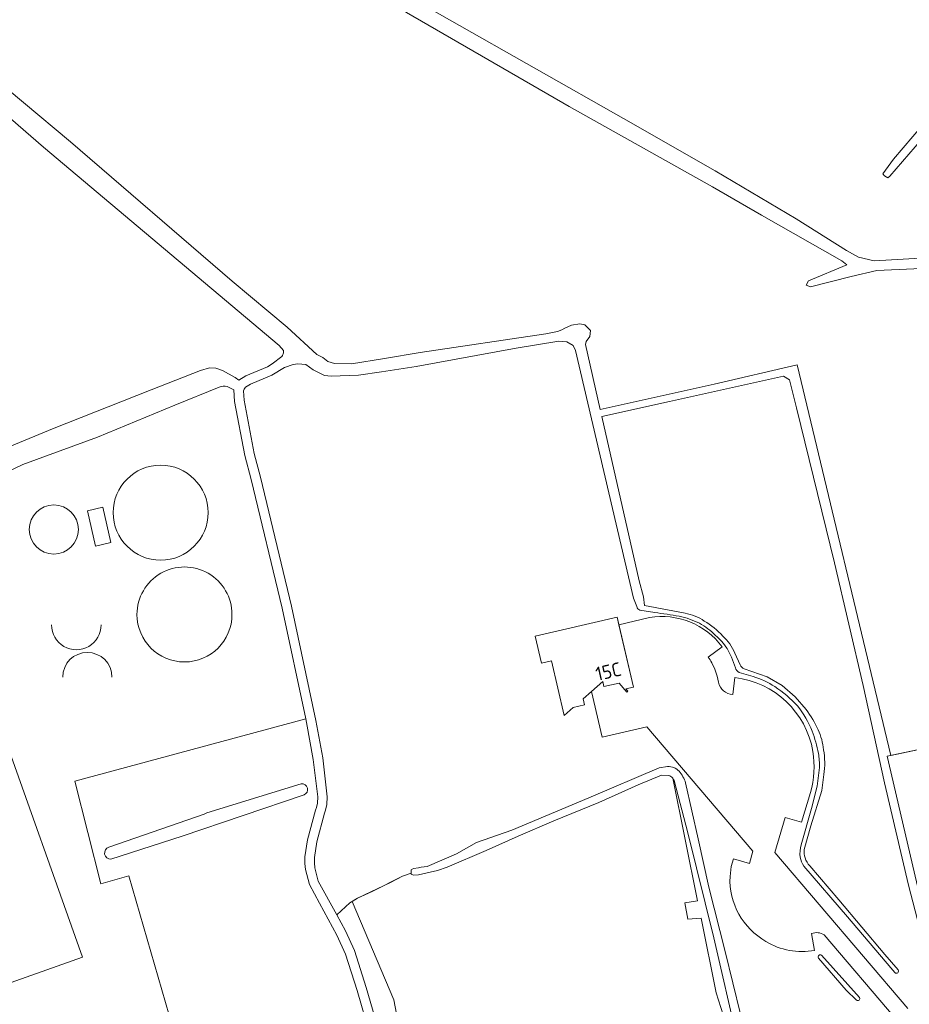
# Model space of a CAD drawing. Header units: metres. Extents: x 209813 to 223847, y 571801 to 587119.
# Tile 30 of 256: x 213086 to 213344, y 573664 to 573950. Entities that reach past the tile are written whole.
import ezdxf
from ezdxf.enums import TextEntityAlignment as Align

# ---------------------------------------------------------------- set-up
doc = ezdxf.new("R2010")
doc.units = ezdxf.units.M
for name, color, linetype, lineweight in [('B-RO-GR-BOS_GEMENGD-GV', 8, 'Continuous', 0), ('B-RO-GR-GRAS-GV', 8, 'Continuous', 0), ('B-RO-GR-HOUTWAL-GV', 8, 'Continuous', 0), ('B-RO-OG-BEBOUWING-GV', 8, 'Continuous', 0), ('B-RO-OG-BEBOUWING-T18', 8, 'Continuous', 0), ('B-RO-OG-BEBOUWING_BEZINKTANK-GV', 8, 'Continuous', 0), ('B-RO-OG-TERREIN_ERF-GV', 8, 'Continuous', 0)]:
    doc.layers.add(name, color=color, linetype=linetype, lineweight=lineweight)
doc.styles.add('NLCS-ISO-M200-T18', font='txt', dxfattribs={"height": 0.36})

msp = doc.modelspace()

# ---------------------------------------------------------------- linework, layer by layer
at = {"layer": 'B-RO-GR-BOS_GEMENGD-GV', "flags": 128}
for points in [[(213080.57, 573824.823), (213095.301, 573830.908), (213123.899, 573842.29), (213138.306, 573847.908), (213140.892, 573848.623), (213142.76, 573848.585), (213144.626, 573847.9), (213148.322, 573845.812), (213149.413, 573845.088), (213151.446, 573846.38), (213157.675, 573848.968), (213159.09, 573849.841), (213161.832, 573851.976), (213162.094, 573852.256), (213162.326, 573853.005), (213162.362, 573853.702), (213161.116, 573855.117), (213092.703, 573912.685), (213060.16, 573940.906)], [(213080.57, 573824.823), (213095.301, 573830.908), (213123.899, 573842.29), (213138.306, 573847.908), (213140.892, 573848.623), (213142.76, 573848.585), (213144.626, 573847.9), (213148.322, 573845.812), (213149.413, 573845.088), (213151.446, 573846.38), (213157.675, 573848.968), (213159.09, 573849.841), (213161.832, 573851.976), (213162.094, 573852.256), (213162.326, 573853.005), (213162.362, 573853.702), (213161.116, 573855.117), (213092.703, 573912.685), (213060.16, 573940.906)], [(213264.874, 573779.351), (213263.959, 573781.742), (213247.093, 573853.678), (213246.453, 573855.102), (213244.632, 573856.209), (213242.27, 573856.403), (213229.93, 573854.345), (213200.896, 573849.016), (213190.802, 573847.466), (213184.172, 573846.531), (213176.157, 573846.218), (213174.219, 573846.466), (213171.009, 573848.072), (213168.853, 573849.607), (213166.555, 573849.837), (213165.12, 573849.643), (213162.611, 573848.779), (213159.017, 573846.525), (213152.73, 573843.913), (213151.309, 573843.01), (213150.896, 573842.475), (213150.745, 573841.954), (213150.897, 573839.241), (213153.872, 573823.79), (213155.706, 573816.89), (213164.65, 573779.505), (213171.785, 573746.218), (213173.729, 573735.394), (213175.072, 573724.091), (213174.956, 573721.839), (213174.586, 573720.201), (213174.272, 573719.389), (213172.075, 573711.081), (213171.338, 573706.442), (213171.338, 573704.903), (213171.466, 573703.493), (213172.456, 573699.636), (213177.823, 573689.826), (213181.627, 573693.316), (213183.804, 573694.684), (213193.441, 573699.197), (213196.923, 573701.09), (213199.404, 573701.956), (213199.397, 573702.889), (213200.08, 573703.323), (213201.515, 573703.527), (213202.329, 573703.705), (213204.021, 573703.889), (213212.529, 573707.536), (213218.359, 573710.798), (213228.646, 573714.458), (213251.008, 573723.788), (213271.379, 573732.48), (213273.853, 573732.862)], [(213264.874, 573779.351), (213263.959, 573781.742), (213247.093, 573853.678), (213246.453, 573855.102), (213244.632, 573856.209), (213242.27, 573856.403), (213229.93, 573854.345), (213200.896, 573849.016), (213190.802, 573847.466), (213184.172, 573846.531), (213176.157, 573846.218), (213174.219, 573846.466), (213171.009, 573848.072), (213168.853, 573849.607), (213166.555, 573849.837), (213165.12, 573849.643), (213162.611, 573848.779), (213159.017, 573846.525), (213152.73, 573843.913), (213151.309, 573843.01), (213150.896, 573842.475), (213150.745, 573841.954), (213150.897, 573839.241), (213153.872, 573823.79), (213155.706, 573816.89), (213164.65, 573779.505), (213171.785, 573746.218), (213173.729, 573735.394), (213175.072, 573724.091), (213174.956, 573721.839), (213174.586, 573720.201), (213174.272, 573719.389), (213172.075, 573711.081), (213171.338, 573706.442), (213171.338, 573704.903), (213171.466, 573703.493), (213172.456, 573699.636), (213177.823, 573689.826), (213181.627, 573693.316), (213183.804, 573694.684), (213193.441, 573699.197), (213196.923, 573701.09), (213199.404, 573701.956), (213199.397, 573702.889), (213200.08, 573703.323), (213201.515, 573703.527), (213202.329, 573703.705), (213204.021, 573703.889), (213212.529, 573707.536), (213218.359, 573710.798), (213228.646, 573714.458), (213251.008, 573723.788), (213271.379, 573732.48), (213273.853, 573732.862)], [(213351.462, 573668.692), (213343.757, 573698.471), (213336.826, 573728.125), (213330.611, 573756.473), (213322.266, 573792.063), (213311.283, 573837.018), (213309.219, 573845.217), (213307.448, 573846.192), (213274.416, 573838.851), (213254.761, 573834.525), (213265.627, 573786.794), (213266.869, 573782.182), (213267.11, 573779.608), (213278.917, 573777.425)], [(213351.462, 573668.692), (213343.757, 573698.471), (213336.826, 573728.125), (213330.611, 573756.473), (213322.266, 573792.063), (213311.283, 573837.018), (213309.219, 573845.217), (213307.448, 573846.192), (213274.416, 573838.851), (213254.761, 573834.525), (213265.627, 573786.794), (213266.869, 573782.182), (213267.11, 573779.608), (213278.917, 573777.425)], [(213270.114, 573777.615), (213265.785, 573778.258)], [(213270.114, 573777.615), (213265.785, 573778.258)], [(213291.957, 573700.968), (213292.284, 573703.856), (213292.96, 573706.111), (213297.615, 573704.715), (213298.594, 573708.293), (213267.83, 573744.446), (213254.841, 573741.447), (213251.755, 573754.713), (213249.315, 573752.558), (213249.728, 573750.86), (213246.395, 573750.01), (213243.789, 573747.765), (213240.118, 573763.574), (213237.215, 573762.9), (213235.401, 573770.712), (213259.188, 573776.234), (213259.695, 573774.05), (213268.579, 573776.128)], [(213291.957, 573700.968), (213292.284, 573703.856), (213292.96, 573706.111), (213297.615, 573704.715), (213298.594, 573708.293), (213267.83, 573744.446), (213254.841, 573741.447), (213251.755, 573754.713), (213249.315, 573752.558), (213249.728, 573750.86), (213246.395, 573750.01), (213243.789, 573747.765), (213240.118, 573763.574), (213237.215, 573762.9), (213235.401, 573770.712), (213259.188, 573776.234), (213259.695, 573774.05), (213268.579, 573776.128)], [(213289.694, 573767.643), (213285.62, 573764.701)], [(213289.694, 573767.643), (213285.62, 573764.701)], [(213293.556, 573761.573), (213292.37, 573764.69), (213291.088, 573767.146)], [(213293.556, 573761.573), (213292.37, 573764.69), (213291.088, 573767.146)], [(213293.341, 573765.831), (213294.911, 573762.429)], [(213293.341, 573765.831), (213294.911, 573762.429)], [(213296.062, 573761.314), (213302.72, 573758.95), (213307.063, 573756.393), (213310.885, 573753.091), (213314.086, 573749.451)], [(213296.062, 573761.314), (213302.72, 573758.95), (213307.063, 573756.393), (213310.885, 573753.091), (213314.086, 573749.451)], [(213298.666, 573759.008), (213294.566, 573760.195)], [(213298.666, 573759.008), (213294.566, 573760.195)], [(213312.567, 573710.203), (213315.65, 573720.714), (213317.238, 573727.228), (213317.921, 573732.629)], [(213312.567, 573710.203), (213315.65, 573720.714), (213317.238, 573727.228), (213317.921, 573732.629)], [(213319.229, 573730.555), (213318.612, 573725.929), (213315.443, 573715.699), (213313.497, 573708.825)], [(213319.229, 573730.555), (213318.612, 573725.929), (213315.443, 573715.699), (213313.497, 573708.825)], [(213279.049, 573728.148), (213282.721, 573711.92), (213285.802, 573697.857), (213290.593, 573679.152), (213294.982, 573661.026), (213298.11, 573644.179), (213301.454, 573632.138)], [(213279.049, 573728.148), (213282.721, 573711.92), (213285.802, 573697.857), (213290.593, 573679.152), (213294.982, 573661.026), (213298.11, 573644.179), (213301.454, 573632.138)], [(213315.294, 573725.364), (213312.733, 573716.725), (213307.935, 573718.107), (213304.964, 573707.988), (213343.555, 573662.676)], [(213315.294, 573725.364), (213312.733, 573716.725), (213307.935, 573718.107), (213304.964, 573707.988), (213343.555, 573662.676)], [(213339.779, 573673.074), (213338.618, 573674.487), (213326.051, 573689.217), (213313.363, 573704.018)], [(213339.779, 573673.074), (213338.618, 573674.487), (213326.051, 573689.217), (213313.363, 573704.018)], [(213315.124, 573704.057), (213323.516, 573694.192), (213336.856, 573678.318), (213340.731, 573673.893)], [(213315.124, 573704.057), (213323.516, 573694.192), (213336.856, 573678.318), (213340.731, 573673.893)], [(213315.643, 573684.431), (213316.505, 573679.499)], [(213315.643, 573684.431), (213316.505, 573679.499)], [(213339.869, 573659.865), (213319.281, 573684.015)], [(213339.869, 573659.865), (213319.281, 573684.015)], [(213318.492, 573678.16), (213329.564, 573665.87)], [(213318.492, 573678.16), (213329.564, 573665.87)], [(213328.66, 573665.038), (213325.702, 573667.944), (213317.64, 573677.298)], [(213328.66, 573665.038), (213325.702, 573667.944), (213317.64, 573677.298)]]:
    msp.add_lwpolyline(points, dxfattribs=at)
at = {"layer": 'B-RO-GR-BOS_GEMENGD-GV'}
for points in [[(213265.785, 573778.258, -0.1976965), (213264.874, 573779.351)], [(213265.785, 573778.258, -0.1976965), (213264.874, 573779.351)], [(213277.241, 573776.556, 0.0014489), (213270.114, 573777.615)], [(213277.241, 573776.556, 0.0014489), (213270.114, 573777.615)], [(213278.917, 573777.425, -0.1068822), (213284.488, 573775.147)], [(213278.917, 573777.425, -0.1068822), (213284.488, 573775.147)], [(213283.088, 573774.485, 0.0600672), (213277.241, 573776.556)], [(213283.088, 573774.485, 0.0600672), (213277.241, 573776.556)], [(213284.488, 573775.147, -0.0738548), (213289.846, 573770.778)], [(213284.488, 573775.147, -0.0738548), (213289.846, 573770.778)], [(213287.723, 573770.973, 0.0838819), (213283.088, 573774.485)], [(213287.723, 573770.973, 0.0838819), (213283.088, 573774.485)], [(213291.088, 573767.146, 0.0776588), (213287.723, 573770.973)], [(213291.088, 573767.146, 0.0776588), (213287.723, 573770.973)], [(213289.846, 573770.778, -0.115766), (213293.341, 573765.831)], [(213289.846, 573770.778, -0.115766), (213293.341, 573765.831)], [(213294.566, 573760.195, -0.2174954), (213293.556, 573761.573)], [(213294.566, 573760.195, -0.2174954), (213293.556, 573761.573)], [(213294.911, 573762.429, 0.2011999), (213296.062, 573761.314)], [(213294.911, 573762.429, 0.2011999), (213296.062, 573761.314)], [(213304.972, 573756.103, 0.0766838), (213298.666, 573759.008)], [(213304.972, 573756.103, 0.0766838), (213298.666, 573759.008)], [(213311.553, 573750.53, 0.0545979), (213304.972, 573756.103)], [(213311.553, 573750.53, 0.0545979), (213304.972, 573756.103)], [(213315.845, 573743.16, 0.06146), (213311.553, 573750.53)], [(213315.845, 573743.16, 0.06146), (213311.553, 573750.53)], [(213314.086, 573749.451, -0.0544342), (213317.54, 573743.551)], [(213314.086, 573749.451, -0.0544342), (213317.54, 573743.551)], [(213317.601, 573736.721, 0.0358096), (213315.845, 573743.16)], [(213317.601, 573736.721, 0.0358096), (213315.845, 573743.16)], [(213317.54, 573743.551, -0.0796681), (213319.128, 573737.797)], [(213317.54, 573743.551, -0.0796681), (213319.128, 573737.797)], [(213319.128, 573737.797, -0.0708269), (213319.229, 573730.555)], [(213319.128, 573737.797, -0.0708269), (213319.229, 573730.555)], [(213316.019, 573737.294, -0.1068761), (213315.294, 573725.364)], [(213316.019, 573737.294, -0.1068761), (213315.294, 573725.364)], [(213317.921, 573732.629, 0.0581506), (213317.601, 573736.721)], [(213317.921, 573732.629, 0.0581506), (213317.601, 573736.721)], [(213273.853, 573732.862, -0.2430234), (213277.163, 573731.535)], [(213273.853, 573732.862, -0.2430234), (213277.163, 573731.535)], [(213277.163, 573731.535, -0.1091121), (213279.049, 573728.148)], [(213277.163, 573731.535, -0.1091121), (213279.049, 573728.148)], [(213312.325, 573706.567, -0.0917822), (213312.567, 573710.203)], [(213312.325, 573706.567, -0.0917822), (213312.567, 573710.203)], [(213313.497, 573708.825, 0.1097607), (213313.751, 573706.387)], [(213313.497, 573708.825, 0.1097607), (213313.751, 573706.387)], [(213313.363, 573704.018, -0.1006597), (213312.325, 573706.567)], [(213313.363, 573704.018, -0.1006597), (213312.325, 573706.567)], [(213313.751, 573706.387, 0.1084939), (213315.124, 573704.057)], [(213313.751, 573706.387, 0.1084939), (213315.124, 573704.057)], [(213317.64, 573677.298, -0.8121725), (213318.492, 573678.16)], [(213317.64, 573677.298, -0.8121725), (213318.492, 573678.16)], [(213340.731, 573673.893, -0.9223526), (213339.779, 573673.074)], [(213340.731, 573673.893, -0.9223526), (213339.779, 573673.074)], [(213329.564, 573665.87, -0.7568084), (213328.66, 573665.038)], [(213329.564, 573665.87, -0.7568084), (213328.66, 573665.038)]]:
    msp.add_lwpolyline(points, format="xyb", dxfattribs=at)
at = {"layer": 'B-RO-GR-GRAS-GV', "flags": 128}
for points in [[(213414.445, 573992.23), (213402.329, 573977.523), (213373.256, 573944.744), (213338.322, 573904.348), (213337.724, 573903.786), (213336.827, 573904.372), (213336.267, 573904.938), (213339.435, 573909.216), (213353.445, 573925.673), (213373.798, 573949.395), (213397.19, 573976.486), (213414.721, 573996.004)], [(213314.085, 573872.653), (213314.715, 573873.945), (213325.853, 573878.549), (213324.397, 573879.729), (213301.14, 573892.945), (213286.853, 573901.16), (213245.26, 573924.576), (213198.072, 573951.801), (213142.872, 573983.1), (213143.235, 573984.154), (213144.135, 573984.737)], [(213168.56, 573973.641), (213210.49, 573949.675), (213261.075, 573921.081), (213287.612, 573905.849), (213311.197, 573891.888), (213325.775, 573882.701), (213329.255, 573880.781), (213333.77, 573879.765), (213350.626, 573880.72), (213359.5, 573881.629)], [(213059.55, 573948.508), (213100.512, 573914.282), (213147.476, 573873.8), (213163.417, 573860.439), (213172.037, 573852.481), (213173.732, 573851.622), (213175.257, 573850.517), (213177.175, 573849.922), (213182.136, 573849.789), (213191.661, 573851.377), (213201.992, 573853.112), (213238.46, 573858.561), (213241.914, 573859.209), (213243.18, 573859.684), (213243.998, 573860.157), (213245.953, 573861.016), (213248.334, 573861.472), (213249.842, 573861.095), (213251.433, 573859.503), (213251.287, 573857.748), (213250.19, 573856.285), (213250.008, 573855.403), (213254.288, 573836.602), (213287.341, 573843.891), (213311.487, 573849.516), (213338.648, 573736.09), (213365.507, 573741.776)], [(213402.805, 573695.322), (213403.772, 573695.737), (213395.755, 573729.551), (213385.794, 573769.437), (213376.11, 573809.283), (213366.253, 573848.061), (213361.942, 573867.505), (213353.964, 573877.744), (213334.557, 573876.911), (213327.096, 573875.204), (213315.347, 573872.208), (213314.085, 573872.653)], [(213274.154, 573730.319), (213272.094, 573730.37), (213265.262, 573727.586), (213253.87, 573722.437), (213240.786, 573717.104), (213230.504, 573712.714), (213221.207, 573708.525), (213209.813, 573703.698), (213207.097, 573702.712), (213201.531, 573701.425), (213200.073, 573701.35), (213199.406, 573701.688), (213199.404, 573701.956), (213196.923, 573701.09), (213188.1, 573696.583), (213183.804, 573694.684), (213182.301, 573693.74), (213194.357, 573665.161), (213200.577, 573632.733)], [(213297.424, 573637.351), (213287.958, 573667.168), (213283.546, 573688.919), (213279.739, 573688.58), (213278.813, 573693.342), (213282.536, 573693.902), (213275.359, 573729.503)]]:
    msp.add_lwpolyline(points, dxfattribs=at)
at = {"layer": 'B-RO-GR-GRAS-GV'}
msp.add_lwpolyline([(213275.359, 573729.503, 0.1486668), (213274.154, 573730.319)], format="xyb", dxfattribs=at)
at = {"layer": 'B-RO-GR-HOUTWAL-GV'}
msp.add_lwpolyline([(213275.747, 573728.834, 0.0779179), (213275.359, 573729.503)], format="xyb", dxfattribs=at)
at = {"layer": 'B-RO-GR-HOUTWAL-GV', "flags": 128}
for points in [[(213275.359, 573729.503), (213282.536, 573693.902), (213278.813, 573693.342), (213279.739, 573688.58), (213283.546, 573688.919), (213287.958, 573667.168), (213297.41, 573637.417)], [(213297.41, 573637.417), (213294.088, 573653.34), (213287.213, 573683.144), (213279.721, 573713.649), (213275.747, 573728.834)], [(213200.577, 573632.733), (213194.357, 573665.161), (213182.301, 573693.74), (213181.627, 573693.316), (213177.823, 573689.826), (213180.339, 573685.204), (213182.917, 573679.456), (213186.386, 573668.733), (213190.003, 573656.164)]]:
    msp.add_lwpolyline(points, dxfattribs=at)
at = {"layer": 'B-RO-OG-BEBOUWING-GV', "flags": 128}
for points in [[(213107.835, 573796.902), (213112.238, 573797.907), (213109.897, 573808.164), (213105.494, 573807.159)], [(213251.755, 573754.713), (213255.031, 573757.606), (213255.339, 573756.096), (213259.765, 573757.113), (213262.012, 573754.522), (213262.318, 573754.781), (213261.731, 573755.456), (213263.896, 573755.954), (213259.188, 573776.234), (213235.401, 573770.712), (213237.215, 573762.9), (213240.118, 573763.574), (213243.789, 573747.765), (213246.395, 573750.01), (213249.728, 573750.86), (213249.315, 573752.558)]]:
    msp.add_lwpolyline(points, close=True, dxfattribs=at)
msp.add_lwpolyline([(213017.806, 573646.965), (213104.025, 573677.557), (213080.128, 573744.911)], dxfattribs=at)
at = {"layer": 'B-RO-OG-BEBOUWING_BEZINKTANK-GV'}
for points in [[(213140.484, 573806.609, 1), (213112.908, 573806.607)], [(213088.552, 573801.74, 1), (213102.822, 573801.74)], [(213119.828, 573777.054, 0.9999637), (213147.405, 573777.054)], [(213095.028, 573774.022, 1.0000695), (213109.427, 573774.022)], [(213112.566, 573758.893, 1), (213098.296, 573758.893)]]:
    msp.add_lwpolyline(points, format="xyb", dxfattribs=at)
at = {"layer": 'B-RO-OG-TERREIN_ERF-GV'}
for points in [[(213146.02, 573843.194, 0.1951418), (213143.722, 573843.018)], [(213088.552, 573801.74, -1), (213102.822, 573801.74)], [(213140.484, 573806.609, -1), (213112.908, 573806.607)], [(213119.828, 573777.054, -1.0000363), (213147.405, 573777.054)], [(213289.694, 573767.643, 0.2841976), (213268.579, 573776.128)], [(213286.683, 573763.035, 0.0296119), (213285.62, 573764.701)], [(213292.746, 573753.814, -0.3395982), (213288.632, 573757.359)], [(213316.019, 573737.294, 0.3329401), (213293.357, 573758.727)], [(213167.522, 573727.911, -0.8283021), (213168.379, 573724.68)], [(213112.263, 573705.991, -0.8876222), (213111.684, 573709.448)], [(213291.957, 573700.968, 0.2804934), (213302.377, 573682.115)], [(213315.643, 573684.431, -0.2342125), (213319.281, 573684.015)], [(213302.377, 573682.115, 0.1834661), (213316.505, 573679.499)]]:
    msp.add_lwpolyline(points, format="xyb", dxfattribs=at)
at = {"layer": 'B-RO-OG-TERREIN_ERF-GV', "flags": 128}
for points in [[(213168.833, 573746.768), (213161.948, 573778.892), (213153.019, 573816.212), (213151.17, 573823.172), (213148.14, 573838.9), (213147.951, 573842.273), (213146.02, 573843.194)], [(213143.722, 573843.018), (213130.824, 573837.828), (213108.369, 573828.485), (213086.669, 573820.614), (213075.459, 573815.278)], [(213268.579, 573776.128), (213259.695, 573774.05), (213263.896, 573755.954), (213261.731, 573755.456), (213262.318, 573754.781), (213262.012, 573754.522), (213259.765, 573757.113), (213255.339, 573756.096), (213255.031, 573757.606), (213251.755, 573754.713), (213254.841, 573741.447), (213267.83, 573744.446), (213298.594, 573708.293), (213297.615, 573704.715), (213292.96, 573706.111), (213292.284, 573703.856), (213291.957, 573700.968)], [(213288.632, 573757.359), (213288.22, 573759.11), (213287.546, 573761.209), (213286.683, 573763.035)], [(213293.357, 573758.727), (213292.746, 573753.814)], [(213187.313, 573655.49), (213183.735, 573667.923), (213180.327, 573678.459), (213177.854, 573683.972), (213172.805, 573693.248), (213169.858, 573698.608), (213168.726, 573703.02), (213168.567, 573704.777), (213168.567, 573706.658), (213169.361, 573711.658), (213171.632, 573720.246), (213171.928, 573721.011), (213172.201, 573722.218), (213172.295, 573724.058), (213170.993, 573734.949), (213169.061, 573745.707), (213168.833, 573746.768), (213101.782, 573728.611), (213109.335, 573698.842), (213117.496, 573701.166), (213135.515, 573638.602)], [(213080.128, 573744.911), (213104.025, 573677.557), (213017.806, 573646.965)], [(213365.507, 573741.776), (213337.594, 573735.867), (213346.039, 573699.416), (213353.429, 573669.942)], [(213111.684, 573709.448), (213139.303, 573719.098), (213140.12, 573719.433), (213167.522, 573727.911)], [(213168.379, 573724.68), (213132.925, 573712.643), (213112.263, 573705.991)]]:
    msp.add_lwpolyline(points, dxfattribs=at)
msp.add_lwpolyline([(213109.897, 573808.164), (213112.238, 573797.907), (213107.835, 573796.902), (213105.494, 573807.159)], close=True, dxfattribs=at)

# ---------------------------------------------------------------- texts
at = {"layer": 'B-RO-OG-BEBOUWING-T18', "style": 'NLCS-ISO-M200-T18'}
msp.add_text('15C', height=4, rotation=12.9, dxfattribs=at).set_placement((213256.656, 573760.503), align=Align.MIDDLE)

doc.saveas('drawing.dxf')
